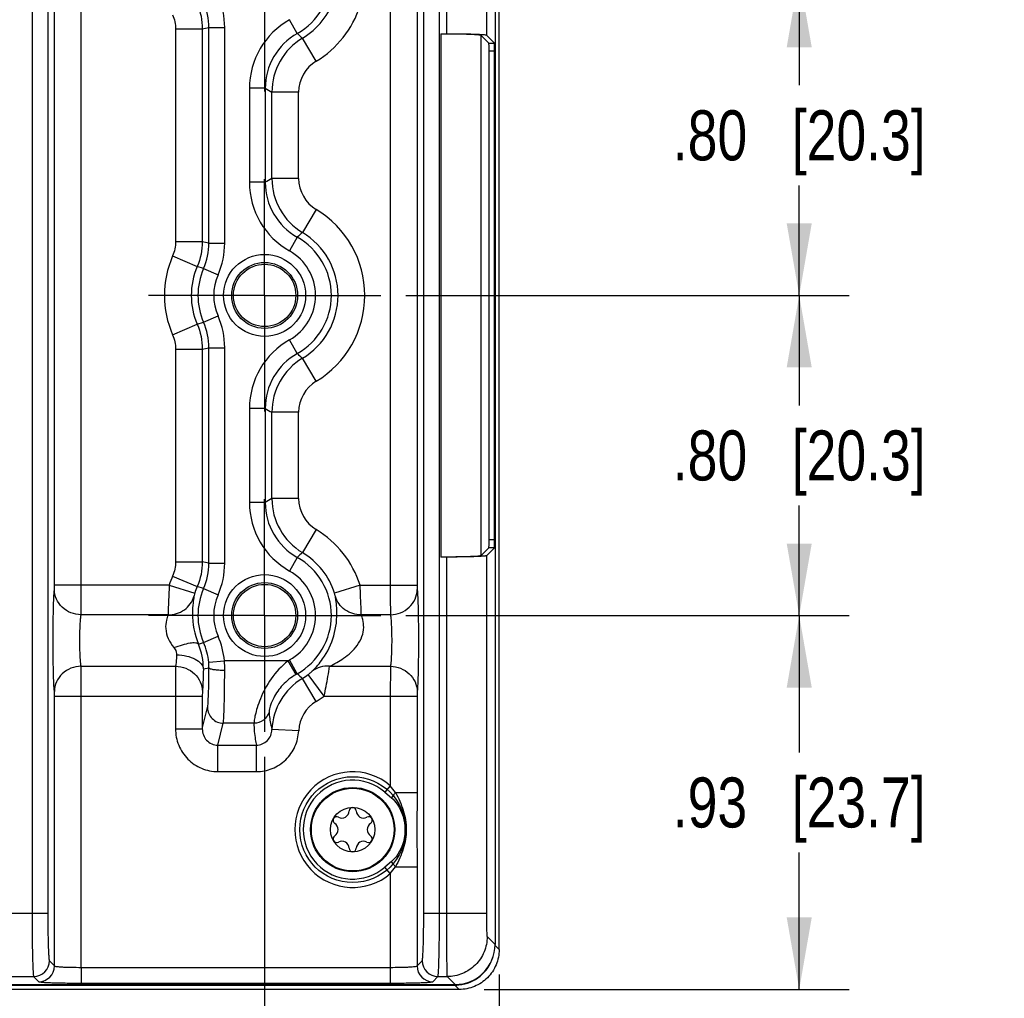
# Model space of a CAD drawing. Header units: inches. Extents: x 0 to 34, y 0 to 22.
# Tile 87 of 137: x 23.3 to 25.7, y 3 to 5.5. Entities that reach past the tile are written whole.
import ezdxf

# ---------------------------------------------------------------- set-up
doc = ezdxf.new("R2010")
doc.units = ezdxf.units.IN
doc.header["$LTSCALE"] = 1.87
doc.header["$MEASUREMENT"] = 0
doc.linetypes.add('CENTER', pattern=[0.6, 0.375, -0.075, 0.075, -0.075])
doc.layers.get('0').update_dxf_attribs({"linetype": 'CONTINUOUS'})
for name, color, linetype in [('02___PRT_ALL_AXES', 7, 'CONTINUOUS'), ('COSMETIC', 7, 'CONTINUOUS'), ('DIMENSIONS', 7, 'CONTINUOUS')]:
    doc.layers.add(name, color=color, linetype=linetype)
doc.styles.get("Standard").update_dxf_attribs({"font": 'txt', "width": 0.8})
doc.dimstyles.new('DIMSTYLE_1', dxfattribs={"dimtxt": 0.125, "dimasz": 0.18, "dimexe": 0.125, "dimexo": 0.0625, "dimgap": 0.0625, "dimtad": 0, "dimtih": 1, "dimtoh": 1, "dimzin": 4, "dimdsep": 46, "dimtxsty": 'STANDARD', "dimblk": '_FILLED', "dimblk1": '_FILLED', "dimblk2": '_FILLED', "dimcen": 0.09, "dimadec": 0, "dimazin": 0, "dimtp": 0.001, "dimtm": 0.001, "dimtfac": 1, "dimtofl": 0, "dimtmove": 0, "dimatfit": 3, "dimldrblk": '_FILLED', "dimfxl": 1, "dimtolj": 1, "dimtzin": 4, "dimarcsym": 0})
doc.dimstyles.new('DIMSTYLE_2', dxfattribs={"dimtxt": 0.125, "dimasz": 0.18, "dimexe": 0.125, "dimexo": 0.0625, "dimgap": 0.0625, "dimtad": 0, "dimtih": 1, "dimtoh": 1, "dimzin": 4, "dimdsep": 46, "dimtxsty": 'STANDARD', "dimblk": '_FILLED', "dimblk1": '_FILLED', "dimblk2": '_FILLED', "dimcen": 0.09, "dimadec": 0, "dimazin": 0, "dimtp": 0.01, "dimtm": 0.01, "dimtfac": 1, "dimtofl": 0, "dimtmove": 0, "dimatfit": 3, "dimldrblk": '_FILLED', "dimfxl": 1, "dimtolj": 1, "dimtzin": 4, "dimarcsym": 0})

# ---------------------------------------------------------------- blocks, each defined once
blk = doc.blocks.new('_FILLED')
at = {"color": 0, "linetype": 'BYBLOCK'}
blk.add_solid([(0, 0), (-1, 0.174), (-1, -0.174)], dxfattribs=at)
blk = doc.blocks.new('*D13')
at = {"layer": 'DIMENSIONS', "color": 6, "linetype": 'CONTINUOUS'}
for p, q in [((24.2427, 4.7887), (25.3508, 4.7887)), ((25.2258, 4.7887), (25.2258, 4.5137)), ((25.2258, 3.9887), (25.2258, 4.2637)), ((24.2427, 3.9887), (25.3508, 3.9887))]:
    blk.add_line(p, q, dxfattribs=at)
at = {"layer": 'DIMENSIONS', "color": 6, "linetype": 'CONTINUOUS', "xscale": 0.18, "yscale": 0.18, "zscale": 0.18}
for p, rotation in [((25.2258, 4.7887), 90), ((25.2258, 3.9887), 270)]:
    blk.add_blockref('_FILLED', p, dxfattribs=dict(at, rotation=rotation))
at = {"layer": 'DIMENSIONS', "color": 6, "linetype": 'CONTINUOUS', "insert": (25.2258, 4.4512), "char_height": 0.125, "width": 1.025, "attachment_point": 2, "line_spacing_factor": 0.9}
blk.add_mtext('.80{\\Ftxt.shx;\\W1.000000;\\H0.125000; }[20.3]', dxfattribs=at)
blk = doc.blocks.new('*D14')
at = {"layer": 'DIMENSIONS', "color": 6, "linetype": 'CONTINUOUS'}
for p, q in [((24.2427, 5.5887), (25.3508, 5.5887)), ((25.2258, 5.5887), (25.2258, 5.3137)), ((25.2258, 4.7887), (25.2258, 5.0637)), ((24.2427, 4.7887), (25.3508, 4.7887))]:
    blk.add_line(p, q, dxfattribs=at)
at = {"layer": 'DIMENSIONS', "color": 6, "linetype": 'CONTINUOUS', "xscale": 0.18, "yscale": 0.18, "zscale": 0.18}
for p, rotation in [((25.2258, 5.5887), 90), ((25.2258, 4.7887), 270)]:
    blk.add_blockref('_FILLED', p, dxfattribs=dict(at, rotation=rotation))
at = {"layer": 'DIMENSIONS', "color": 6, "linetype": 'CONTINUOUS', "insert": (25.2258, 5.2512), "char_height": 0.125, "width": 1.025, "attachment_point": 2, "line_spacing_factor": 0.9}
blk.add_mtext('.80{\\Ftxt.shx;\\W1.000000;\\H0.125000; }[20.3]', dxfattribs=at)
blk = doc.blocks.new('*D15')
at = {"layer": 'DIMENSIONS', "color": 6, "linetype": 'CONTINUOUS'}
for p, q in [((24.2427, 3.9887), (25.3508, 3.9887)), ((25.2258, 3.9887), (25.2258, 3.6465)), ((25.2258, 3.0542), (25.2258, 3.3965)), ((24.4383, 3.0542), (25.3508, 3.0542))]:
    blk.add_line(p, q, dxfattribs=at)
at = {"layer": 'DIMENSIONS', "color": 6, "linetype": 'CONTINUOUS', "xscale": 0.18, "yscale": 0.18, "zscale": 0.18}
for p, rotation in [((25.2258, 3.9887), 90), ((25.2258, 3.0542), 270)]:
    blk.add_blockref('_FILLED', p, dxfattribs=dict(at, rotation=rotation))
at = {"layer": 'DIMENSIONS', "color": 6, "linetype": 'CONTINUOUS', "insert": (25.2258, 3.584), "char_height": 0.125, "width": 1.025, "attachment_point": 2, "line_spacing_factor": 0.9}
blk.add_mtext('.93{\\Ftxt.shx;\\W1.000000;\\H0.125000; }[23.7]', dxfattribs=at)
blk = doc.blocks.new('*D16')
at = {"layer": 'DIMENSIONS', "color": 2, "linetype": 'CONTINUOUS'}
for p, q in [((11.5917, 3.1814), (11.5917, 1.4292)), ((24.4758, 3.0917), (24.4758, 1.4292)), ((11.5917, 1.5542), (17.3088, 1.5542)), ((24.4758, 1.5542), (18.7588, 1.5542))]:
    blk.add_line(p, q, dxfattribs=at)
at = {"layer": 'DIMENSIONS', "color": 2, "linetype": 'CONTINUOUS', "xscale": 0.18, "yscale": 0.18, "zscale": 0.18, "rotation": 180}
blk.add_blockref('_FILLED', (11.5917, 1.5542), dxfattribs=at)
at = {"layer": 'DIMENSIONS', "color": 2, "linetype": 'CONTINUOUS', "xscale": 0.18, "yscale": 0.18, "zscale": 0.18}
blk.add_blockref('_FILLED', (24.4758, 1.5542), dxfattribs=at)
at = {"layer": 'DIMENSIONS', "color": 2, "linetype": 'CONTINUOUS', "insert": (18.0338, 1.6167), "char_height": 0.125, "width": 1.325, "attachment_point": 2, "line_spacing_factor": 0.9}
blk.add_mtext('12.88{\\Ftxt.shx;\\W1.000000;\\H0.125000; }[327.3]', dxfattribs=at)
blk = doc.blocks.new('*D17')
at = {"layer": 'DIMENSIONS', "color": 2, "linetype": 'CONTINUOUS'}
for p, q in [((11.5297, 4.5652), (11.5297, 0.6792)), ((24.4758, 3.0917), (24.4758, 0.6792)), ((11.5297, 0.8042), (17.2778, 0.8042)), ((24.4758, 0.8042), (18.7278, 0.8042))]:
    blk.add_line(p, q, dxfattribs=at)
at = {"layer": 'DIMENSIONS', "color": 2, "linetype": 'CONTINUOUS', "xscale": 0.18, "yscale": 0.18, "zscale": 0.18, "rotation": 180}
blk.add_blockref('_FILLED', (11.5297, 0.8042), dxfattribs=at)
at = {"layer": 'DIMENSIONS', "color": 2, "linetype": 'CONTINUOUS', "xscale": 0.18, "yscale": 0.18, "zscale": 0.18}
blk.add_blockref('_FILLED', (24.4758, 0.8042), dxfattribs=at)
at = {"layer": 'DIMENSIONS', "color": 2, "linetype": 'CONTINUOUS', "insert": (18.0028, 0.8667), "char_height": 0.125, "width": 1.325, "attachment_point": 2, "line_spacing_factor": 0.9}
blk.add_mtext('12.95{\\Ftxt.shx;\\W1.000000;\\H0.125000; }[328.8]', dxfattribs=at)
blk = doc.blocks.new('*D18')
at = {"layer": 'DIMENSIONS', "color": 6, "linetype": 'CONTINUOUS'}
for p, q in [((19.1654, 3.6359), (19.1654, 2.1792)), ((23.8898, 3.6359), (23.8898, 2.1792)), ((19.1654, 2.3042), (20.9526, 2.3042)), ((23.8898, 2.3042), (22.1026, 2.3042))]:
    blk.add_line(p, q, dxfattribs=at)
at = {"layer": 'DIMENSIONS', "color": 6, "linetype": 'CONTINUOUS', "xscale": 0.18, "yscale": 0.18, "zscale": 0.18, "rotation": 180}
blk.add_blockref('_FILLED', (19.1654, 2.3042), dxfattribs=at)
at = {"layer": 'DIMENSIONS', "color": 6, "linetype": 'CONTINUOUS', "xscale": 0.18, "yscale": 0.18, "zscale": 0.18}
blk.add_blockref('_FILLED', (23.8898, 2.3042), dxfattribs=at)
at = {"layer": 'DIMENSIONS', "color": 6, "linetype": 'CONTINUOUS', "insert": (21.5276, 2.3667), "char_height": 0.125, "width": 1.025, "attachment_point": 2, "line_spacing_factor": 0.9}
blk.add_mtext('4.72{\\Ftxt.shx;\\W1.000000;\\H0.125000; }[120]', dxfattribs=at)
blk = doc.blocks.new('*D26')
at = {"layer": 'DIMENSIONS', "color": 2, "linetype": 'CONTINUOUS'}
for p, q in [((24.2427, 3.9887), (25.3508, 3.9887)), ((25.2258, 3.9887), (25.2258, 3.6465)), ((25.2258, 3.0542), (25.2258, 3.3965)), ((24.4383, 3.0542), (25.3508, 3.0542))]:
    blk.add_line(p, q, dxfattribs=at)
at = {"layer": 'DIMENSIONS', "color": 2, "linetype": 'CONTINUOUS', "xscale": 0.18, "yscale": 0.18, "zscale": 0.18}
for p, rotation in [((25.2258, 3.9887), 90), ((25.2258, 3.0542), 270)]:
    blk.add_blockref('_FILLED', p, dxfattribs=dict(at, rotation=rotation))
at = {"layer": 'DIMENSIONS', "color": 2, "linetype": 'CONTINUOUS', "insert": (25.2258, 3.584), "char_height": 0.125, "width": 1.025, "attachment_point": 2, "line_spacing_factor": 0.9}
blk.add_mtext('.93{\\Ftxt.shx;\\W1.000000;\\H0.125000; }[23.7]', dxfattribs=at)
blk = doc.blocks.new('*D27')
at = {"layer": 'DIMENSIONS', "color": 2, "linetype": 'CONTINUOUS'}
for p, q in [((24.2427, 4.7887), (25.3508, 4.7887)), ((25.2258, 4.7887), (25.2258, 4.5137)), ((25.2258, 3.9887), (25.2258, 4.2637)), ((24.2427, 3.9887), (25.3508, 3.9887))]:
    blk.add_line(p, q, dxfattribs=at)
at = {"layer": 'DIMENSIONS', "color": 2, "linetype": 'CONTINUOUS', "xscale": 0.18, "yscale": 0.18, "zscale": 0.18}
for p, rotation in [((25.2258, 4.7887), 90), ((25.2258, 3.9887), 270)]:
    blk.add_blockref('_FILLED', p, dxfattribs=dict(at, rotation=rotation))
at = {"layer": 'DIMENSIONS', "color": 2, "linetype": 'CONTINUOUS', "insert": (25.2258, 4.4512), "char_height": 0.125, "width": 1.025, "attachment_point": 2, "line_spacing_factor": 0.9}
blk.add_mtext('.80{\\Ftxt.shx;\\W1.000000;\\H0.125000; }[20.3]', dxfattribs=at)
blk = doc.blocks.new('*D28')
at = {"layer": 'DIMENSIONS', "color": 2, "linetype": 'CONTINUOUS'}
for p, q in [((24.2427, 5.5887), (25.3508, 5.5887)), ((25.2258, 5.5887), (25.2258, 5.3137)), ((25.2258, 4.7887), (25.2258, 5.0637)), ((24.2427, 4.7887), (25.3508, 4.7887))]:
    blk.add_line(p, q, dxfattribs=at)
at = {"layer": 'DIMENSIONS', "color": 2, "linetype": 'CONTINUOUS', "xscale": 0.18, "yscale": 0.18, "zscale": 0.18}
for p, rotation in [((25.2258, 5.5887), 90), ((25.2258, 4.7887), 270)]:
    blk.add_blockref('_FILLED', p, dxfattribs=dict(at, rotation=rotation))
at = {"layer": 'DIMENSIONS', "color": 2, "linetype": 'CONTINUOUS', "insert": (25.2258, 5.2512), "char_height": 0.125, "width": 1.025, "attachment_point": 2, "line_spacing_factor": 0.9}
blk.add_mtext('.80{\\Ftxt.shx;\\W1.000000;\\H0.125000; }[20.3]', dxfattribs=at)
blk = doc.blocks.new('*D29')
at = {"layer": 'DIMENSIONS', "color": 2, "linetype": 'CONTINUOUS'}
for p, q in [((19.1654, 3.6359), (19.1654, 2.1792)), ((23.8898, 3.6359), (23.8898, 2.1792)), ((19.1654, 2.3042), (20.9526, 2.3042)), ((23.8898, 2.3042), (22.1026, 2.3042))]:
    blk.add_line(p, q, dxfattribs=at)
at = {"layer": 'DIMENSIONS', "color": 2, "linetype": 'CONTINUOUS', "xscale": 0.18, "yscale": 0.18, "zscale": 0.18, "rotation": 180}
blk.add_blockref('_FILLED', (19.1654, 2.3042), dxfattribs=at)
at = {"layer": 'DIMENSIONS', "color": 2, "linetype": 'CONTINUOUS', "xscale": 0.18, "yscale": 0.18, "zscale": 0.18}
blk.add_blockref('_FILLED', (23.8898, 2.3042), dxfattribs=at)
at = {"layer": 'DIMENSIONS', "color": 2, "linetype": 'CONTINUOUS', "insert": (21.5276, 2.3667), "char_height": 0.125, "width": 1.025, "attachment_point": 2, "line_spacing_factor": 0.9}
blk.add_mtext('4.72{\\Ftxt.shx;\\W1.000000;\\H0.125000; }[120]', dxfattribs=at)

msp = doc.modelspace()

# ---------------------------------------------------------------- linework, layer by layer
at = {"color": 7, "linetype": 'CONTINUOUS'}
for p, q in [((24.4758, 3.1542), (24.4758, 6.4233)), ((24.4656, 6.4109), (24.4656, 3.1666)), ((23.3085, 6.3336), (23.3085, 3.2438)), ((23.3479, 6.3336), (23.3479, 3.2438)), ((24.2875, 3.2438), (24.2875, 6.3336)), ((24.3268, 3.2438), (24.3268, 6.3336)), ((24.3439, 6.3336), (24.3439, 5.4427)), ((24.4439, 6.3336), (24.4439, 5.4393)), ((23.3646, 4.0649), (23.3646, 5.5125)), ((23.4315, 4.0649), (23.4315, 5.5125)), ((24.2038, 5.5125), (24.2038, 4.0649)), ((24.2707, 5.5125), (24.2707, 4.0649)), ((23.9715, 5.4434), (23.9522, 5.4777)), ((23.6671, 5.4545), (23.734, 5.4545)), ((23.6671, 5.4545), (23.6671, 4.923)), ((23.734, 5.4545), (23.734, 4.923)), ((23.7507, 5.458), (23.7901, 5.458)), ((23.7507, 4.9195), (23.7507, 5.458)), ((23.7901, 4.9195), (23.7901, 5.458)), ((24.3301, 5.4427), (24.3301, 4.1348)), ((24.3301, 5.4427), (24.3439, 5.4427)), ((24.4501, 5.4193), (24.4301, 5.4393)), ((24.4301, 5.4393), (24.4301, 4.1381)), ((24.4439, 5.4393), (24.4639, 5.4193)), ((24.0187, 5.3742), (23.9843, 5.4315)), ((24.4501, 5.4193), (24.4639, 5.4193)), ((24.4508, 5.3996), (24.4645, 5.3996)), ((24.4508, 4.1778), (24.4508, 5.3996)), ((24.4645, 4.1778), (24.4645, 5.3996)), ((23.8912, 5.3062), (23.8518, 5.3062)), ((23.8518, 5.3062), (23.8518, 5.0713)), ((23.8912, 5.3062), (23.8912, 5.0713)), ((23.9748, 5.2966), (23.9079, 5.2966)), ((23.9079, 5.0809), (23.9079, 5.2966)), ((23.9748, 5.0809), (23.9748, 5.2966)), ((23.8912, 5.0713), (23.8518, 5.0713)), ((23.9748, 5.0809), (23.9079, 5.0809)), ((24.0187, 5.0033), (23.9843, 4.946)), ((23.6671, 4.923), (23.734, 4.923)), ((23.9715, 4.9341), (23.9522, 4.8998)), ((23.7507, 4.9195), (23.7901, 4.9195)), ((23.6598, 4.8873), (23.7213, 4.861)), ((23.7373, 4.856), (23.7213, 4.861)), ((23.7373, 4.856), (23.7733, 4.8401)), ((23.7373, 4.7215), (23.7733, 4.7374)), ((23.6598, 4.6901), (23.7213, 4.7165)), ((23.7213, 4.7165), (23.7373, 4.7215)), ((23.9715, 4.6434), (23.9522, 4.6777)), ((23.6671, 4.6545), (23.734, 4.6545)), ((23.6671, 4.6545), (23.6671, 4.123)), ((23.734, 4.6545), (23.734, 4.123)), ((23.7507, 4.658), (23.7901, 4.658)), ((23.7507, 4.1195), (23.7507, 4.658)), ((23.7901, 4.1195), (23.7901, 4.658)), ((24.0187, 4.5742), (23.9843, 4.6315)), ((23.8912, 4.5062), (23.8518, 4.5062)), ((23.8518, 4.5062), (23.8518, 4.2713)), ((23.8912, 4.5062), (23.8912, 4.2713)), ((23.9748, 4.4966), (23.9079, 4.4966)), ((23.9079, 4.2809), (23.9079, 4.4966)), ((23.9748, 4.2809), (23.9748, 4.4966)), ((23.8912, 4.2713), (23.8518, 4.2713)), ((23.9748, 4.2809), (23.9079, 4.2809)), ((24.0187, 4.2033), (23.9843, 4.146)), ((24.4645, 4.1778), (24.4508, 4.1778)), ((23.9715, 4.1341), (23.9522, 4.0998)), ((24.3439, 4.1348), (24.3301, 4.1348)), ((24.3439, 4.1348), (24.3439, 3.2438)), ((24.4301, 4.1381), (24.4501, 4.1582)), ((24.4439, 4.1381), (24.4639, 4.1582)), ((24.4439, 4.1381), (24.4439, 3.2438)), ((24.4639, 4.1582), (24.4501, 4.1582)), ((23.6671, 4.123), (23.734, 4.123)), ((23.7507, 4.1195), (23.7901, 4.1195)), ((23.6598, 4.0873), (23.7213, 4.061)), ((23.3643, 4.0538), (23.3646, 4.0649)), ((23.6514, 4.0649), (23.3646, 4.0649)), ((23.4312, 3.9906), (23.4315, 4.0649)), ((23.6514, 4.0649), (23.7151, 4.0446)), ((23.7373, 4.056), (23.7213, 4.061)), ((24.1283, 4.0649), (24.0645, 4.0446)), ((24.1283, 4.0649), (24.2707, 4.0649)), ((23.7373, 4.056), (23.7733, 4.0401)), ((23.6484, 3.9906), (23.4312, 3.9906)), ((24.2041, 3.9906), (24.1313, 3.9906)), ((23.7373, 3.9215), (23.7733, 3.9374)), ((23.7244, 3.9175), (23.7373, 3.9215)), ((23.7501, 3.872), (23.7893, 3.8755)), ((23.9483, 3.8755), (23.7893, 3.8755)), ((23.9684, 3.8416), (23.9483, 3.8755)), ((23.9715, 3.8434), (23.9522, 3.8777)), ((23.4312, 3.8619), (23.6674, 3.8619)), ((23.6674, 3.8619), (23.6671, 3.7875)), ((23.7367, 3.8551), (23.7507, 3.858)), ((24.0387, 3.7875), (23.9989, 3.8413)), ((24.0523, 3.8619), (24.2041, 3.8619)), ((24.2041, 3.8619), (24.2038, 3.7875)), ((24.0187, 3.7742), (23.9843, 3.8315)), ((23.7343, 3.7987), (23.734, 3.7875)), ((24.271, 3.7987), (24.2707, 3.7875)), ((23.3646, 3.7875), (23.734, 3.7875)), ((23.3646, 3.1131), (23.3646, 3.7875)), ((23.4315, 3.1095), (23.4315, 3.7875)), ((23.6671, 3.7875), (23.6671, 3.7055)), ((23.734, 3.7875), (23.734, 3.7055)), ((24.0387, 3.7875), (24.2038, 3.7875)), ((24.2038, 3.7875), (24.2707, 3.7875)), ((24.2038, 3.7875), (24.2038, 3.5635)), ((24.2707, 3.7875), (24.2707, 3.5468)), ((23.734, 3.7055), (23.7472, 3.7585)), ((23.773, 3.6649), (23.7865, 3.7195)), ((23.863, 3.7195), (23.7865, 3.7195)), ((23.6671, 3.7055), (23.734, 3.7055)), ((23.9749, 3.7007), (23.9081, 3.7037)), ((23.773, 3.6649), (23.8691, 3.6649)), ((23.773, 3.5987), (23.773, 3.6649)), ((23.8691, 3.5987), (23.8691, 3.6649)), ((23.773, 3.5987), (23.8691, 3.5987)), ((24.2038, 3.5635), (24.1903, 3.5476)), ((24.1903, 3.5476), (24.2067, 3.5335)), ((24.217, 3.5468), (24.2707, 3.5468)), ((24.2707, 3.5468), (24.2703, 3.4537)), ((24.2703, 3.4537), (24.2707, 3.3607)), ((24.2067, 3.374), (24.1903, 3.3598)), ((24.2038, 3.344), (24.1903, 3.3598)), ((24.217, 3.3607), (24.2707, 3.3607)), ((24.2707, 3.3607), (24.2707, 3.1131)), ((24.2038, 3.344), (24.2039, 3.1095)), ((23.3479, 3.2438), (23.2074, 3.2438)), ((24.4439, 3.2438), (24.2875, 3.2438)), ((24.4458, 3.1864), (24.4656, 3.1666)), ((24.4758, 3.1542), (24.4653, 3.1647)), ((23.3518, 3.1258), (23.3646, 3.1131)), ((24.2707, 3.1131), (24.2835, 3.1258)), ((23.4315, 3.1095), (24.2039, 3.1095)), ((23.4315, 3.1095), (23.4315, 3.0701)), ((24.2038, 3.1095), (24.2038, 3.0701)), ((23.2428, 3.0864), (23.3125, 3.0864)), ((23.3125, 3.0864), (23.3252, 3.0737)), ((24.3101, 3.0737), (24.3228, 3.0864)), ((24.3228, 3.0864), (24.3459, 3.0864)), ((24.3459, 3.0864), (24.3657, 3.0666)), ((12.6877, 3.0666), (24.3657, 3.0666)), ((15.5528, 3.065), (24.365, 3.065)), ((24.3758, 3.0542), (15.553, 3.0542)), ((23.4315, 3.0701), (24.2038, 3.0701)), ((24.365, 3.0666), (24.365, 3.065)), ((24.3758, 3.0542), (24.365, 3.065))]:
    msp.add_line(p, q, dxfattribs=at)
for centre, radius in [((23.8898, 4.7887), 0.1025), ((23.8898, 4.7887), 0.0824), ((23.8898, 4.7887), 0.0779), ((23.8898, 3.9887), 0.1025), ((23.8898, 3.9887), 0.0824), ((23.8898, 3.9887), 0.0779), ((24.1098, 3.4537), 0.1053), ((24.1098, 3.4537), 0.1033), ((24.1098, 3.4537), 0.0555)]:
    msp.add_circle(centre, radius, dxfattribs=at)
for centre, radius, start, end in [((23.8898, 5.5887), 0.1667, 299.3294, 60.6758), ((23.8898, 5.5887), 0.1834, 300.9834, 342.2742), ((23.8898, 5.5887), 0.2503, 300.9834, 342.2742), ((24.0486, 5.3062), 0.1967, 119.3242, 180), ((23.0766, 8.6521), 3.2645, 281.6179, 281.9177), ((24.0485, 5.3062), 0.1573, 119.3036, 180.0142), ((24.3478, 5.8337), 0.5421, 226.0468, 227.8932), ((24.0654, 5.2965), 0.1575, 120.9998, 179.9836), ((24.0653, 5.2966), 0.0905, 120.9858, 179.9976), ((24.5643, 6.4564), 1.3327, 239.6615, 240.4911), ((24.0486, 5.0713), 0.1967, 180, 240.6758), ((24.5643, 3.9211), 1.3327, 119.5077, 120.3373), ((24.0485, 5.0712), 0.1573, 179.9856, 240.6918), ((24.0654, 5.0809), 0.1575, 180.0164, 239.0002), ((24.0653, 5.0809), 0.0905, 180.0024, 239.0142), ((23.8898, 4.7887), 0.2503, 300.9834, 59.0166), ((23.0766, 1.7253), 3.2645, 78.0823, 78.3821), ((24.3475, 4.5435), 0.5422, 132.0672, 133.9139), ((23.8898, 4.7887), 0.1667, 299.3294, 60.6749), ((23.8898, 4.7887), 0.1834, 300.9834, 59.0166), ((23.8898, 4.7887), 0.1273, 299.3242, 60.6758), ((23.8898, 4.7887), 0.2503, 156.7995, 203.2005), ((23.8898, 4.7887), 0.1834, 156.7902, 203.2005), ((23.8898, 4.7887), 0.1667, 156.1994, 203.8006), ((23.8898, 4.7887), 0.1273, 156.1998, 203.8002), ((24.0486, 4.5062), 0.1967, 119.3242, 180), ((23.0766, 7.8521), 3.2645, 281.6179, 281.9177), ((24.0485, 4.5062), 0.1573, 119.3035, 180.0142), ((24.0654, 4.4965), 0.1575, 120.9998, 179.9836), ((24.3478, 5.0337), 0.5421, 226.0465, 227.8928), ((24.0653, 4.4966), 0.0905, 120.9858, 179.9976), ((24.5643, 5.6564), 1.3327, 239.6615, 240.4911), ((24.0486, 4.2713), 0.1967, 180, 240.6758), ((24.5643, 3.1211), 1.3327, 119.5077, 120.3373), ((24.0485, 4.2712), 0.1573, 179.9856, 240.6918), ((24.0654, 4.2809), 0.1575, 180.0164, 239.0002), ((24.0653, 4.2809), 0.0905, 180.0024, 239.0142), ((23.8898, 3.9887), 0.2503, 17.7258, 59.0166), ((24.3475, 3.7435), 0.5422, 132.0672, 133.9139), ((23.8898, 3.9887), 0.1667, 299.3283, 60.6749), ((23.8898, 3.9887), 0.1834, 17.7258, 59.0166), ((23.0766, 0.9253), 3.2645, 78.0823, 78.3821), ((23.8898, 3.9887), 0.2503, 156.7995, 162.2742), ((23.8898, 3.9887), 0.1273, 299.3242, 60.6758), ((23.8898, 3.9887), 0.1834, 156.7902, 162.2742), ((23.8898, 3.9887), 0.1667, 156.1994, 203.8006), ((23.8898, 3.9887), 0.1273, 156.1998, 203.8002), ((23.5921, 3.8576), 0.198, 5.1613, 23.7423), ((23.5821, 3.857), 0.1546, 359.2961, 23.0267), ((23.5924, 3.8577), 0.1583, 5.1623, 23.7442), ((23.6039, 3.8589), 0.1468, 359.623, 5.1004), ((23.4597, 3.8534), 0.3304, 359.7761, 3.8271), ((24.0491, 3.7052), 0.1979, 119.3277, 120.6324), ((24.0489, 3.7055), 0.1581, 119.3125, 120.6231), ((24.3477, 4.2338), 0.5421, 226.0567, 227.9031), ((23.8898, 3.9887), 0.1834, 300.9834, 306.4981), ((24.0654, 3.6965), 0.1575, 120.9998, 177.3913), ((24.0653, 3.6966), 0.0905, 120.9854, 177.4035), ((23.8898, 3.9887), 0.2503, 300.9834, 306.4993), ((24.1098, 3.4537), 0.1445, 49.4107, 310.5893), ((24.1098, 3.4537), 0.1236, 49.4107, 310.5893), ((23.4874, 2.984), 0.9215, 37.6407, 38.9635), ((24.0827, 3.5008), 0.0181, 241.6303, 358.3697), ((24.1098, 3.5), 0.00906, 1.6303, 178.3697), ((24.137, 3.5008), 0.0181, 181.6303, 298.3697), ((24.0698, 3.4769), 0.00906, 61.6303, 238.3697), ((24.1499, 3.4769), 0.00906, 301.6303, 118.3697), ((24.0555, 3.4537), 0.0181, 301.6303, 58.3697), ((24.1641, 3.4537), 0.0181, 121.6303, 238.3697), ((24.0698, 3.4306), 0.00906, 121.6303, 298.3697), ((24.0827, 3.4067), 0.0181, 1.6303, 118.3697), ((24.137, 3.4067), 0.0181, 61.6303, 178.3697), ((24.1499, 3.4306), 0.00906, 241.6303, 58.3697), ((24.1098, 3.4075), 0.00906, 181.6303, 358.3697), ((23.4874, 3.9234), 0.9215, 321.0365, 322.3592), ((23.3124, 3.1259), 0.0394, 270.0842, 359.9158), ((24.3229, 3.1259), 0.0394, 180.0842, 269.9158), ((24.365, 3.165), 0.1, 276.0004, 342.478), ((23.3252, 3.1131), 0.0394, 270.0842, 359.9158), ((24.3101, 3.1131), 0.0394, 180.0842, 269.9158), ((24.365, 3.1652), 0.1001, 270.005, 275.9991)]:
    msp.add_arc(centre, radius, start, end, dxfattribs=at)
for centre, major_axis, ratio, start_param, end_param in [((24.4501, 5.3996), (0, 0.0197), 0.034921, -1.570796, -0.034907), ((24.4639, 5.3996), (0, 0.0197), 0.034921, -1.570796, -0.034907), ((24.4501, 4.1778), (0, 0.0197), 0.034921, -3.106686, -1.570796), ((24.4639, 4.1778), (0, 0.0197), 0.034921, -3.106686, -1.570796), ((24.3655, 3.1667), (-0.0708, 0.0708), 0.998783, -3.926382, -2.356803)]:
    msp.add_ellipse(centre, major_axis=major_axis, ratio=ratio, start_param=start_param, end_param=end_param, dxfattribs=at)
for points in [[(23.7901, 5.458), (23.7901, 5.485), (23.7843, 5.5126), (23.7733, 5.5374)], [(23.7213, 5.5165), (23.7296, 5.4971), (23.734, 5.4756), (23.734, 5.4545)], [(23.7507, 5.458), (23.7507, 5.4796), (23.7461, 5.5017), (23.7373, 5.5215)], [(23.6598, 5.4901), (23.6646, 5.479), (23.6671, 5.4666), (23.6671, 5.4545)], [(23.6671, 4.923), (23.6671, 4.9109), (23.6646, 4.8985), (23.6598, 4.8873)], [(23.734, 4.923), (23.734, 4.9019), (23.7296, 4.8804), (23.7213, 4.861)], [(23.7373, 4.856), (23.7461, 4.8758), (23.7507, 4.8979), (23.7507, 4.9195)], [(23.7733, 4.8401), (23.7843, 4.8649), (23.7901, 4.8925), (23.7901, 4.9195)], [(23.7901, 4.658), (23.7901, 4.685), (23.7843, 4.7126), (23.7733, 4.7374)], [(23.7213, 4.7165), (23.7296, 4.6971), (23.734, 4.6756), (23.734, 4.6545)], [(23.7507, 4.658), (23.7507, 4.6796), (23.7461, 4.7017), (23.7373, 4.7215)], [(23.6598, 4.6901), (23.6646, 4.679), (23.6671, 4.6666), (23.6671, 4.6545)], [(23.6671, 4.123), (23.6671, 4.1109), (23.6646, 4.0985), (23.6598, 4.0873)], [(23.734, 4.123), (23.734, 4.1019), (23.7296, 4.0804), (23.7213, 4.061)], [(23.7373, 4.056), (23.7461, 4.0758), (23.7507, 4.0979), (23.7507, 4.1195)], [(23.7733, 4.0401), (23.7843, 4.0649), (23.7901, 4.0925), (23.7901, 4.1195)]]:
    msp.add_open_spline(points, degree=3, dxfattribs=at)
for points, knots in [([(24.3426, 5.4427), (24.3537, 5.4427), (24.3698, 5.4425), (24.3902, 5.442), (24.4031, 5.4417), (24.4137, 5.4411), (24.4218, 5.4408), (24.4268, 5.44), (24.4295, 5.4399), (24.4301, 5.4393)], [0, 0, 0, 0, 0.380546, 0.550848, 0.699572, 0.821948, 0.914461, 0.974295, 1, 1, 1, 1]), ([(24.3426, 5.4427), (24.3552, 5.4427), (24.3736, 5.4426), (24.397, 5.4422), (24.4121, 5.4418), (24.4246, 5.4413), (24.434, 5.4408), (24.4399, 5.4403), (24.4427, 5.4398), (24.4437, 5.4396), (24.4439, 5.4393)], [0, 0, 0, 0, 0.373435, 0.543316, 0.693369, 0.818095, 0.912769, 0.973988, 0.99139, 1, 1, 1, 1]), ([(24.4301, 4.1381), (24.4295, 4.1376), (24.4268, 4.1375), (24.4218, 4.1367), (24.4137, 4.1363), (24.4031, 4.1358), (24.3902, 4.1354), (24.3698, 4.135), (24.3537, 4.1348), (24.3426, 4.1348)], [0, 0, 0, 0, 0.025705, 0.085539, 0.178052, 0.300428, 0.449152, 0.619454, 1, 1, 1, 1]), ([(24.4439, 4.1381), (24.4437, 4.1379), (24.4427, 4.1377), (24.4399, 4.1372), (24.434, 4.1367), (24.4246, 4.1361), (24.4121, 4.1357), (24.397, 4.1353), (24.3736, 4.1349), (24.3552, 4.1348), (24.3426, 4.1348)], [0, 0, 0, 0, 0.00861, 0.026012, 0.087231, 0.181905, 0.306631, 0.456684, 0.626565, 1, 1, 1, 1]), ([(23.6514, 4.0649), (23.651, 4.057), (23.6499, 4.0322), (23.6489, 4.0074), (23.6484, 3.9906)], [0, 0, 0, 0, 0.321685, 1, 1, 1, 1]), ([(24.1312, 3.9906), (24.1312, 3.9944), (24.1303, 4.0192), (24.1293, 4.044), (24.1283, 4.0649)], [0, 0, 0, 0, 0.153483, 1, 1, 1, 1]), ([(24.2038, 4.0649), (24.2038, 4.057), (24.2039, 4.0322), (24.2039, 4.0074), (24.2041, 3.9906)], [0, 0, 0, 0, 0.321754, 1, 1, 1, 1]), ([(24.2707, 4.0649), (24.2707, 4.0637), (24.2708, 4.06), (24.2708, 4.0563), (24.271, 4.0538)], [0, 0, 0, 0, 0.321679, 1, 1, 1, 1]), ([(23.3643, 3.7987), (23.3637, 3.8052), (23.3628, 3.8216), (23.3614, 3.8642), (23.3609, 3.9262), (23.3614, 3.9883), (23.3628, 4.0308), (23.3637, 4.0473), (23.3643, 4.0538)], [0, 0, 0, 0, 0.076842, 0.193551, 0.5, 0.806448, 0.923156, 1, 1, 1, 1]), ([(23.4312, 3.9906), (23.4226, 3.9907), (23.4053, 3.9941), (23.3832, 4.0081), (23.3681, 4.0289), (23.3644, 4.0456), (23.3643, 4.0538)], [0, 0, 0, 0, 0.256111, 0.509215, 0.756946, 1, 1, 1, 1]), ([(23.6484, 3.9906), (23.6626, 3.9904), (23.6915, 3.9986), (23.7093, 4.0232), (23.713, 4.0364)], [0, 0, 0, 0, 0.509029, 1, 1, 1, 1]), ([(23.713, 4.0364), (23.7124, 4.0312), (23.7102, 4.0172), (23.7076, 3.9771), (23.7144, 3.9415), (23.7244, 3.9175)], [0, 0, 0, 0, 0.130472, 0.351102, 1, 1, 1, 1]), ([(23.7151, 4.0446), (23.7148, 4.0436), (23.714, 4.0409), (23.7133, 4.0382), (23.713, 4.0364)], [0, 0, 0, 0, 0.357236, 1, 1, 1, 1]), ([(24.0088, 3.8495), (24.0182, 3.8592), (24.0412, 3.8854), (24.0661, 3.9373), (24.0719, 3.988), (24.069, 4.0208), (24.0672, 4.0321), (24.0667, 4.0364)], [0, 0, 0, 0, 0.197929, 0.513376, 0.832204, 0.93596, 1, 1, 1, 1]), ([(24.0667, 4.0364), (24.0666, 4.0368), (24.0661, 4.0395), (24.0653, 4.0422), (24.0645, 4.0446)], [0, 0, 0, 0, 0.131764, 1, 1, 1, 1]), ([(24.1312, 3.9906), (24.1171, 3.9904), (24.0881, 3.9986), (24.0704, 4.0232), (24.0667, 4.0364)], [0, 0, 0, 0, 0.509031, 1, 1, 1, 1]), ([(24.2041, 3.9906), (24.2128, 3.9907), (24.2301, 3.9941), (24.2521, 4.008), (24.2672, 4.0289), (24.2709, 4.0456), (24.271, 4.0538)], [0, 0, 0, 0, 0.256111, 0.509215, 0.756946, 1, 1, 1, 1]), ([(24.271, 4.0538), (24.2717, 4.0473), (24.2725, 4.0308), (24.2739, 3.9883), (24.2744, 3.9262), (24.2739, 3.8642), (24.2725, 3.8216), (24.2717, 3.8052), (24.271, 3.7987)], [0, 0, 0, 0, 0.076843, 0.193553, 0.5, 0.806449, 0.923157, 1, 1, 1, 1]), ([(23.4312, 3.8619), (23.4306, 3.8651), (23.4297, 3.8734), (23.4283, 3.8949), (23.4278, 3.9262), (23.4283, 3.9576), (23.4297, 3.9791), (23.4306, 3.9874), (23.4312, 3.9906)], [0, 0, 0, 0, 0.077139, 0.193817, 0.499992, 0.806172, 0.922853, 1, 1, 1, 1]), ([(23.6484, 3.9906), (23.647, 3.9862), (23.6432, 3.975), (23.6413, 3.9544), (23.6476, 3.9301), (23.6573, 3.9153), (23.663, 3.9084)], [0, 0, 0, 0, 0.159599, 0.402611, 0.696419, 1, 1, 1, 1]), ([(24.0523, 3.8619), (24.0642, 3.8678), (24.0828, 3.8779), (24.1057, 3.896), (24.1221, 3.9138), (24.1341, 3.9352), (24.1384, 3.9578), (24.136, 3.9765), (24.1326, 3.9866), (24.1313, 3.9906)], [0, 0, 0, 0, 0.238427, 0.375977, 0.520387, 0.668651, 0.809034, 0.923911, 1, 1, 1, 1]), ([(24.2041, 3.9906), (24.2048, 3.9874), (24.2056, 3.9791), (24.207, 3.9576), (24.2075, 3.9262), (24.207, 3.8949), (24.2056, 3.8734), (24.2048, 3.8651), (24.2041, 3.8619)], [0, 0, 0, 0, 0.077148, 0.193831, 0.500012, 0.806186, 0.922862, 1, 1, 1, 1]), ([(23.663, 3.9084), (23.6701, 3.9112), (23.6834, 3.9159), (23.702, 3.9201), (23.715, 3.9216), (23.7231, 3.9196), (23.7244, 3.9174)], [0, 0, 0, 0, 0.359906, 0.664628, 0.881069, 1, 1, 1, 1]), ([(23.663, 3.9084), (23.6641, 3.9071), (23.668, 3.9018), (23.67, 3.8951), (23.6698, 3.8903)], [0, 0, 0, 0, 0.264683, 1, 1, 1, 1]), ([(23.6698, 3.8903), (23.6696, 3.8845), (23.669, 3.875), (23.6681, 3.8655), (23.6674, 3.8619)], [0, 0, 0, 0, 0.60566, 1, 1, 1, 1]), ([(23.6698, 3.8903), (23.6783, 3.8902), (23.6944, 3.8884), (23.7155, 3.8811), (23.7312, 3.8704), (23.7365, 3.8598), (23.7367, 3.855)], [0, 0, 0, 0, 0.312526, 0.593956, 0.822163, 1, 1, 1, 1]), ([(23.9483, 3.8755), (23.9321, 3.8627), (23.905, 3.8331), (23.8825, 3.791), (23.8714, 3.7599), (23.8665, 3.7419), (23.864, 3.7289), (23.863, 3.722), (23.863, 3.7195)], [0, 0, 0, 0, 0.339938, 0.651743, 0.781532, 0.885463, 0.959204, 1, 1, 1, 1]), ([(23.4312, 3.8619), (23.4226, 3.8618), (23.4053, 3.8584), (23.3832, 3.8444), (23.3681, 3.8236), (23.3644, 3.8069), (23.3643, 3.7987)], [0, 0, 0, 0, 0.256111, 0.509215, 0.756946, 1, 1, 1, 1]), ([(23.4315, 3.7875), (23.4315, 3.7955), (23.4314, 3.8203), (23.4315, 3.8451), (23.4312, 3.8619)], [0, 0, 0, 0, 0.321747, 1, 1, 1, 1]), ([(23.6674, 3.8619), (23.676, 3.8618), (23.6933, 3.8584), (23.7154, 3.8444), (23.7304, 3.8236), (23.7342, 3.8069), (23.7343, 3.7987)], [0, 0, 0, 0, 0.256111, 0.509215, 0.756946, 1, 1, 1, 1]), ([(23.7367, 3.8551), (23.7365, 3.8437), (23.7359, 3.8249), (23.735, 3.806), (23.7343, 3.7987)], [0, 0, 0, 0, 0.60652, 1, 1, 1, 1]), ([(23.7472, 3.7585), (23.7481, 3.7621), (23.7486, 3.7733), (23.7498, 3.7944), (23.7503, 3.8239), (23.7506, 3.846), (23.7507, 3.858)], [0, 0, 0, 0, 0.112562, 0.332983, 0.639107, 1, 1, 1, 1]), ([(23.7507, 3.858), (23.7508, 3.8575), (23.752, 3.8565), (23.7559, 3.855), (23.764, 3.8535), (23.7759, 3.8524), (23.7851, 3.8521), (23.79, 3.8521)], [0, 0, 0, 0, 0.036831, 0.101856, 0.320183, 0.634646, 1, 1, 1, 1]), ([(23.7865, 3.7195), (23.7874, 3.7244), (23.7879, 3.7392), (23.7891, 3.7674), (23.7897, 3.8066), (23.79, 3.8361), (23.79, 3.8521)], [0, 0, 0, 0, 0.112325, 0.332755, 0.638983, 1, 1, 1, 1]), ([(23.9684, 3.8416), (23.956, 3.8343), (23.9344, 3.817), (23.9155, 3.7906), (23.9066, 3.771), (23.903, 3.7604), (23.9014, 3.7529), (23.9008, 3.749), (23.9008, 3.7476)], [0, 0, 0, 0, 0.3621, 0.683478, 0.807612, 0.901395, 0.965091, 1, 1, 1, 1]), ([(23.9989, 3.8413), (24, 3.8421), (24.0034, 3.8447), (24.0068, 3.8474), (24.0088, 3.8495)], [0, 0, 0, 0, 0.309869, 1, 1, 1, 1]), ([(24.0523, 3.8619), (24.0445, 3.8627), (24.0288, 3.8616), (24.0147, 3.8543), (24.0088, 3.8495)], [0, 0, 0, 0, 0.508609, 1, 1, 1, 1]), ([(24.0387, 3.7875), (24.0403, 3.7954), (24.0452, 3.8202), (24.0497, 3.8449), (24.0523, 3.8619)], [0, 0, 0, 0, 0.320284, 1, 1, 1, 1]), ([(24.2041, 3.8619), (24.2128, 3.8618), (24.2301, 3.8584), (24.2521, 3.8444), (24.2672, 3.8236), (24.2709, 3.8069), (24.271, 3.7987)], [0, 0, 0, 0, 0.256111, 0.509215, 0.756946, 1, 1, 1, 1]), ([(23.3646, 3.7875), (23.3646, 3.7887), (23.3645, 3.7924), (23.3646, 3.7962), (23.3643, 3.7987)], [0, 0, 0, 0, 0.321679, 1, 1, 1, 1]), ([(23.7472, 3.7585), (23.7472, 3.7486), (23.7558, 3.7279), (23.7765, 3.7196), (23.7865, 3.7195)], [0, 0, 0, 0, 0.498388, 1, 1, 1, 1]), ([(23.9008, 3.7476), (23.8985, 3.7397), (23.8884, 3.725), (23.8713, 3.7195), (23.863, 3.7195)], [0, 0, 0, 0, 0.498595, 1, 1, 1, 1]), ([(23.9008, 3.7476), (23.9015, 3.7366), (23.9037, 3.7218), (23.9071, 3.7073), (23.9081, 3.7037)], [0, 0, 0, 0, 0.746733, 1, 1, 1, 1]), ([(23.863, 3.7195), (23.8631, 3.7058), (23.8647, 3.6875), (23.8681, 3.6695), (23.8691, 3.6649)], [0, 0, 0, 0, 0.747392, 1, 1, 1, 1]), ([(23.6671, 3.7055), (23.6671, 3.6917), (23.6725, 3.6637), (23.6959, 3.6282), (23.7312, 3.6043), (23.7591, 3.5987), (23.773, 3.5987)], [0, 0, 0, 0, 0.250076, 0.500052, 0.75, 1, 1, 1, 1]), ([(23.734, 3.7055), (23.7339, 3.6954), (23.7399, 3.6792), (23.7571, 3.6671), (23.7677, 3.6649), (23.773, 3.6649)], [0, 0, 0, 0, 0.491826, 0.745459, 1, 1, 1, 1]), ([(23.8691, 3.6649), (23.879, 3.6649), (23.8997, 3.6735), (23.9077, 3.6939), (23.9081, 3.7037)], [0, 0, 0, 0, 0.502774, 1, 1, 1, 1]), ([(23.8691, 3.5987), (23.8825, 3.5987), (23.9097, 3.6039), (23.9442, 3.6265), (23.9679, 3.6603), (23.9743, 3.6872), (23.9749, 3.7007)], [0, 0, 0, 0, 0.250001, 0.499952, 0.749929, 1, 1, 1, 1]), ([(24.217, 3.5468), (24.216, 3.5456), (24.2124, 3.5413), (24.209, 3.5369), (24.2067, 3.5335)], [0, 0, 0, 0, 0.275539, 1, 1, 1, 1]), ([(24.217, 3.5468), (24.2204, 3.5394), (24.2279, 3.5249), (24.2396, 3.4945), (24.2436, 3.47), (24.2436, 3.4537)], [0, 0, 0, 0, 0.250383, 0.500793, 1, 1, 1, 1]), ([(24.2067, 3.5335), (24.2123, 3.5287), (24.2316, 3.5062), (24.2405, 3.4757), (24.2405, 3.4537)], [0, 0, 0, 0, 0.251078, 1, 1, 1, 1]), ([(24.2405, 3.4537), (24.2405, 3.4463), (24.2377, 3.4171), (24.2234, 3.3882), (24.2067, 3.374)], [0, 0, 0, 0, 0.2536, 1, 1, 1, 1]), ([(24.2436, 3.4537), (24.2436, 3.4375), (24.2396, 3.413), (24.2279, 3.3826), (24.2204, 3.3681), (24.217, 3.3607)], [0, 0, 0, 0, 0.499212, 0.749616, 1, 1, 1, 1]), ([(24.217, 3.3607), (24.216, 3.3619), (24.2124, 3.3661), (24.209, 3.3706), (24.2067, 3.374)], [0, 0, 0, 0, 0.275543, 1, 1, 1, 1]), ([(23.3085, 3.2438), (23.3085, 3.2242), (23.3087, 3.1956), (23.3091, 3.1591), (23.3096, 3.1358), (23.3102, 3.1164), (23.3107, 3.1031), (23.3113, 3.095), (23.3116, 3.0908), (23.312, 3.0882), (23.3122, 3.0868), (23.3125, 3.0864)], [0, 0, 0, 0, 0.374574, 0.544541, 0.694494, 0.819013, 0.913444, 0.948291, 0.974421, 0.99167, 1, 1, 1, 1]), ([(23.3479, 3.2438), (23.3479, 3.2291), (23.348, 3.2076), (23.3485, 3.1803), (23.349, 3.1628), (23.3495, 3.1483), (23.3501, 3.1383), (23.3506, 3.1322), (23.351, 3.1291), (23.3514, 3.1271), (23.3516, 3.126), (23.3518, 3.1258)], [0, 0, 0, 0, 0.374326, 0.544184, 0.694048, 0.818512, 0.912947, 0.947829, 0.974027, 0.991398, 1, 1, 1, 1]), ([(24.2835, 3.1258), (24.2837, 3.126), (24.284, 3.1271), (24.2843, 3.1291), (24.2847, 3.1322), (24.2852, 3.1383), (24.2858, 3.1483), (24.2864, 3.1628), (24.2868, 3.1803), (24.2873, 3.2076), (24.2875, 3.2291), (24.2875, 3.2438)], [0, 0, 0, 0, 0.008602, 0.025973, 0.052171, 0.087053, 0.181488, 0.305952, 0.455816, 0.625674, 1, 1, 1, 1]), ([(24.3228, 3.0864), (24.3231, 3.0868), (24.3233, 3.0882), (24.3237, 3.0908), (24.324, 3.095), (24.3246, 3.1031), (24.3251, 3.1164), (24.3257, 3.1358), (24.3262, 3.1591), (24.3267, 3.1956), (24.3268, 3.2242), (24.3268, 3.2438)], [0, 0, 0, 0, 0.00833, 0.025579, 0.051709, 0.086556, 0.180987, 0.305506, 0.455459, 0.625426, 1, 1, 1, 1]), ([(24.3439, 3.2438), (24.3439, 3.2242), (24.344, 3.1956), (24.3442, 3.1591), (24.3444, 3.1358), (24.3448, 3.1164), (24.3449, 3.1017), (24.3456, 3.0923), (24.3454, 3.0877), (24.3459, 3.0864)], [0, 0, 0, 0, 0.374811, 0.544887, 0.694932, 0.819512, 0.913953, 0.974841, 1, 1, 1, 1]), ([(24.4439, 3.2438), (24.4439, 3.2367), (24.4439, 3.2262), (24.4442, 3.2129), (24.4444, 3.2044), (24.4447, 3.1973), (24.4449, 3.1919), (24.4454, 3.1886), (24.4454, 3.1867), (24.4458, 3.1864)], [0, 0, 0, 0, 0.374376, 0.544255, 0.694139, 0.81862, 0.913067, 0.974146, 1, 1, 1, 1]), ([(24.4458, 3.1864), (24.4458, 3.1734), (24.4406, 3.1471), (24.4183, 3.1139), (24.3851, 3.0917), (24.3588, 3.0865), (24.3459, 3.0864)], [0, 0, 0, 0, 0.249959, 0.5, 0.750041, 1, 1, 1, 1]), ([(24.4758, 3.1542), (24.4758, 3.1477), (24.4745, 3.1346), (24.4688, 3.1157), (24.4595, 3.0983), (24.447, 3.0831), (24.4317, 3.0705), (24.4143, 3.0612), (24.3955, 3.0555), (24.3824, 3.0542), (24.3758, 3.0542)], [0, 0, 0, 0, 0.125, 0.25, 0.375001, 0.500001, 0.625002, 0.750003, 0.875003, 1, 1, 1, 1]), ([(23.3646, 3.1131), (23.3649, 3.1125), (23.3672, 3.1122), (23.371, 3.1115), (23.3773, 3.111), (23.3855, 3.1104), (23.3955, 3.11), (23.4109, 3.1096), (23.4231, 3.1095), (23.4315, 3.1095)], [0, 0, 0, 0, 0.027055, 0.088463, 0.182905, 0.307206, 0.456809, 0.62635, 1, 1, 1, 1]), ([(24.2039, 3.1095), (24.2122, 3.1095), (24.2244, 3.1096), (24.2399, 3.11), (24.2498, 3.1104), (24.258, 3.111), (24.2644, 3.1115), (24.2681, 3.1122), (24.2704, 3.1125), (24.2707, 3.1131)], [0, 0, 0, 0, 0.373652, 0.543197, 0.692801, 0.817102, 0.911543, 0.972946, 1, 1, 1, 1]), ([(23.3252, 3.0737), (23.3255, 3.0735), (23.3264, 3.0733), (23.3294, 3.0727), (23.3356, 3.0722), (23.3454, 3.0716), (23.3585, 3.0711), (23.3743, 3.0707), (23.3989, 3.0702), (23.4182, 3.0701), (23.4315, 3.0701)], [0, 0, 0, 0, 0.0086, 0.025971, 0.087041, 0.181466, 0.305925, 0.455789, 0.62565, 1, 1, 1, 1]), ([(24.2038, 3.0701), (24.2171, 3.0701), (24.2364, 3.0702), (24.261, 3.0707), (24.2768, 3.0711), (24.2899, 3.0716), (24.2997, 3.0722), (24.3059, 3.0727), (24.3089, 3.0733), (24.3099, 3.0735), (24.3101, 3.0737)], [0, 0, 0, 0, 0.374347, 0.54421, 0.694075, 0.818534, 0.912958, 0.974027, 0.991399, 1, 1, 1, 1])]:
    msp.add_open_spline(points, degree=3, knots=knots, dxfattribs=at)
at = {"layer": '02___PRT_ALL_AXES', "color": 7, "linetype": 'CENTER'}
for p, q in [((23.8898, 5.5887), (23.8898, 5.2984)), ((23.8898, 4.7887), (23.8898, 5.0791)), ((23.8898, 4.7887), (23.5995, 4.7887)), ((23.8898, 4.7887), (24.1802, 4.7887)), ((23.8898, 4.7887), (23.8898, 4.4984)), ((23.8898, 3.9887), (23.8898, 4.2791)), ((23.8898, 3.9887), (23.5995, 3.9887)), ((23.8898, 3.9887), (24.1802, 3.9887)), ((23.8898, 3.9887), (23.8898, 3.6984))]:
    msp.add_line(p, q, dxfattribs=at)
at = {"layer": 'COSMETIC', "color": 7, "linetype": 'CONTINUOUS'}
msp.add_circle((24.1098, 3.4537), 0.1323, dxfattribs=at)

# ---------------------------------------------------------------- dimensions: what is measured, and where the dimension line sits
at = {"layer": 'DIMENSIONS', "color": 6, "linetype": 'CONTINUOUS'}
for base, p1, p2, angle, picture, middle in [((25.2258, 5.5887), (24.1802, 4.7887), (24.1802, 5.5887), 90, '*D14', (25.2258, 5.1887)), ((25.2258, 4.7887), (24.1802, 3.9887), (24.1802, 4.7887), 90, '*D13', (25.2258, 4.3887)), ((25.2258, 3.0542), (24.1802, 3.9887), (24.3758, 3.0542), 270, '*D15', (25.2258, 3.5215)), ((19.1654, 2.3042), (23.8898, 3.6984), (19.1654, 3.6984), 180, '*D18', (21.5276, 2.3042))]:
    dim = msp.add_linear_dim(base=base, p1=p1, p2=p2, angle=angle, dimstyle='DIMSTYLE_2', dxfattribs=at)
    dim.commit()
    dim.dimension.update_dxf_attribs({"geometry": picture, "text_midpoint": middle, "dimtype": 160})
at = {"layer": 'DIMENSIONS', "color": 2, "linetype": 'CONTINUOUS'}
for base, p1, p2, angle, dimstyle, picture, middle in [((25.2258, 5.5887), (24.1802, 4.7887), (24.1802, 5.5887), 90, 'DIMSTYLE_1', '*D28', (25.2258, 5.1887)), ((25.2258, 4.7887), (24.1802, 3.9887), (24.1802, 4.7887), 90, 'DIMSTYLE_1', '*D27', (25.2258, 4.3887)), ((25.2258, 3.9887), (24.3758, 3.0542), (24.1802, 3.9887), 90, 'DIMSTYLE_1', '*D26', (25.2258, 3.5215)), ((19.1654, 2.3042), (23.8898, 3.6984), (19.1654, 3.6984), 180, 'DIMSTYLE_1', '*D29', (21.5276, 2.3042)), ((11.5917, 1.5542), (24.4758, 3.1542), (11.5917, 3.2439), 180, 'DIMSTYLE_2', '*D16', (18.0338, 1.5542))]:
    dim = msp.add_linear_dim(base=base, p1=p1, p2=p2, angle=angle, dimstyle=dimstyle, dxfattribs=at)
    dim.commit()
    dim.dimension.update_dxf_attribs({"geometry": picture, "text_midpoint": middle, "dimtype": 160})
dim = msp.add_linear_dim(base=(24.4758, 0.8042), p1=(11.5297, 4.6277), p2=(24.4758, 3.1542), dimstyle='DIMSTYLE_2', dxfattribs=at)
dim.commit()
dim.dimension.update_dxf_attribs({"geometry": '*D17', "text_midpoint": (18.0028, 0.8042), "dimtype": 160})

doc.saveas('drawing.dxf')
